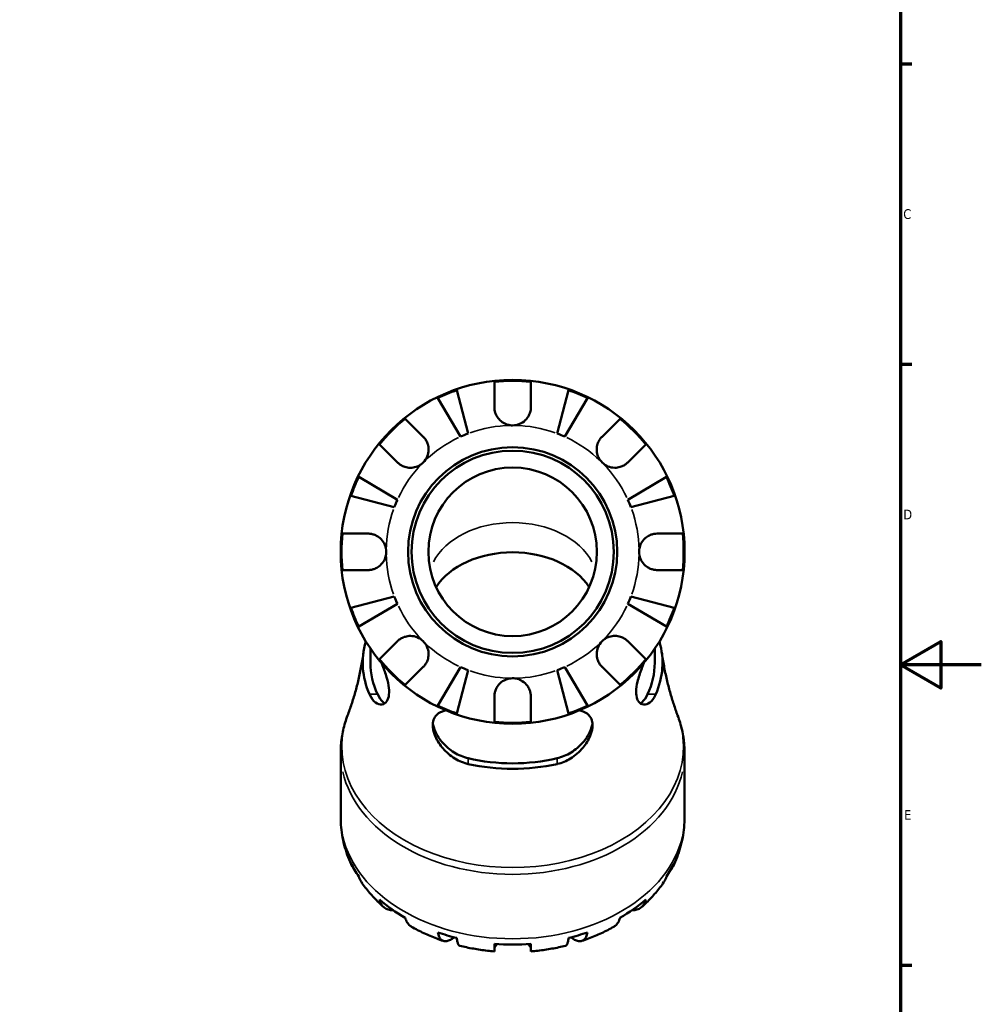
# Model space of a CAD drawing. Header units: millimetres. Extents: x -154 to 937, y -268 to 700.
# Tile 9 of 13: x 603 to 841, y 213 to 456. Entities that reach past the tile are written whole.
import ezdxf

# ---------------------------------------------------------------- set-up
doc = ezdxf.new("R2010")
doc.units = ezdxf.units.MM
for name, color, linetype, lineweight in [('Border (ANSI)', 7, 'Continuous', 70), ('Visible (ANSI)', 7, 'Continuous', 50), ('Visible Narrow (ANSI)', 7, 'Continuous', 35)]:
    doc.layers.add(name, color=color, linetype=linetype, lineweight=lineweight)
doc.styles.add('Note Text (ANSI)', font='tahoma.ttf')

# ---------------------------------------------------------------- blocks, each defined once
blk = doc.blocks.new('Borders Default Border')
at = {"layer": 'Border (ANSI)'}
for p, q in [((821, 445.5), (823.8, 445.5)), ((821, 371.25), (823.8, 371.25)), ((821, 222.75), (823.8, 222.75))]:
    blk.add_line(p, q, dxfattribs=at)
at = {"layer": 'Border (ANSI)', "flags": 128}
for points in [[(20, 20), (20, 574), (821, 574), (821, 20), (20, 20)], [(841, 297), (821, 297), (831, 302.77), (831, 291.23), (821, 297)]]:
    blk.add_lwpolyline(points, dxfattribs=at)
at = {"layer": 'Border (ANSI)', "color": 5, "true_color": 0x0000ff, "char_height": 2.4, "attachment_point": 7, "style": 'Note Text (ANSI)'}
for s, insert in [('C', (821.71, 407.13)), ('D', (821.72, 332.93)), ('E', (821.91, 258.68))]:
    blk.add_mtext(s, dxfattribs=dict(at, insert=insert))

msp = doc.modelspace()

# ---------------------------------------------------------------- linework, layer by layer
at = {"layer": 'Visible (ANSI)'}
for p, q in [((720.66, 360.65), (720.66, 366.93)), ((729.66, 366.93), (729.66, 360.65)), ((712.29, 353.38), (706.67, 362.91)), ((711.36, 364.86), (714.13, 354.14)), ((736.19, 354.14), (738.96, 364.86)), ((743.66, 362.91), (738.04, 353.38)), ((698.62, 357.8), (703.07, 353.36)), ((747.26, 353.36), (751.7, 357.8)), ((696.7, 347), (692.26, 351.44)), ((758.07, 351.44), (753.62, 347)), ((687.15, 343.4), (696.69, 337.78)), ((753.64, 337.78), (763.18, 343.4)), ((695.92, 335.93), (685.21, 338.7)), ((765.12, 338.7), (754.4, 335.93)), ((683.13, 329.4), (689.41, 329.4)), ((760.91, 329.4), (767.2, 329.4)), ((689.41, 320.4), (683.13, 320.4)), ((767.2, 320.4), (760.91, 320.4)), ((685.21, 311.1), (695.92, 313.87)), ((696.69, 312.02), (687.15, 306.41)), ((763.18, 306.41), (753.64, 312.02)), ((754.4, 313.87), (765.12, 311.1)), ((692.26, 298.36), (696.7, 302.8)), ((753.62, 302.8), (758.07, 298.36)), ((690.04, 300.97), (690.04, 297.47)), ((760.29, 300.97), (760.29, 297.47)), ((703.07, 296.44), (698.62, 292)), ((706.67, 286.89), (712.29, 296.43)), ((714.13, 295.66), (711.36, 284.94)), ((738.96, 284.94), (736.19, 295.66)), ((738.04, 296.43), (743.66, 286.89)), ((751.7, 292), (747.26, 296.44)), ((720.66, 282.87), (720.66, 289.15)), ((729.66, 289.15), (729.66, 282.87)), ((682.66, 275.24), (682.66, 259.32)), ((767.66, 275.24), (767.66, 259.32)), ((720.66, 226.15), (720.66, 228)), ((729.66, 228), (729.66, 226.15))]:
    msp.add_line(p, q, dxfattribs=at)
for radius in [42.5, 25.85, 25, 20.83]:
    msp.add_circle((725.16, 324.9), radius, dxfattribs=at)
for radius, start, end in [(42.27, 83.8892, 96.1108), (42.27, 109.0544, 115.9456), (42.27, 64.0544, 70.9456), (42.27, 128.8892, 141.1108), (42.27, 38.8892, 51.1108), (31.25, 110.6662, 114.3338), (31.25, 65.6662, 69.3338), (42.27, 154.0544, 160.9456), (42.27, 19.0544, 25.9456), (31.25, 155.6662, 159.3338), (31.25, 20.6662, 24.3338), (42.27, 173.8892, 186.1108), (42.27, 353.8892, 6.1108), (31.25, 200.6662, 204.3338), (31.25, 335.6662, 339.3338), (42.27, 199.0544, 205.9456), (42.27, 334.0544, 340.9456), (42.27, 218.8892, 231.1108), (42.27, 308.8892, 321.1108), (31.25, 245.6662, 249.3338), (31.25, 290.6662, 294.3338), (42.27, 244.0544, 250.9456), (42.27, 289.0544, 295.9456), (42.27, 263.8892, 276.1108)]:
    msp.add_arc((725.16, 324.9), radius, start, end, dxfattribs=at)
for centre, major_axis, start_param, end_param in [((725.16, 310.05), (20.83, 0), 0.430722, 2.71087), ((725.16, 297.47), (-37.04, 0), 6.079933, 6.584749), ((725.16, 297.47), (37.04, 0), 5.981621, 6.486437), ((725.16, 297.47), (-35.13, 0), 0, 0.318526), ((725.16, 297.47), (35.12, 0), 5.964659, 6.283185), ((725.16, 297.47), (-35.13, 0), 1.25227, 1.889323), ((725.16, 297.47), (-37.04, 0), 1.269232, 1.87236), ((725.16, 257.73), (-42.27, 0), 0.332561, 0.452837), ((725.16, 257.73), (42.27, 0), 5.830349, 5.950624), ((725.16, 257.73), (42.27, 0), 3.820337, 4.033645), ((725.16, 257.73), (42.27, 0), 5.391133, 5.604441), ((725.16, 257.73), (42.27, 0), 4.259552, 4.379828), ((725.16, 257.73), (42.27, 0), 5.04495, 5.165226), ((725.16, 257.73), (42.27, 0), 4.605735, 4.819043)]:
    msp.add_ellipse(centre, major_axis=major_axis, ratio=0.707107, start_param=start_param, end_param=end_param, dxfattribs=at)
for points, knots in [([(725.16, 356.15), (724.74, 356.15), (724.33, 356.21), (723.44, 356.46), (722.98, 356.68), (722.19, 357.24), (721.86, 357.56), (721.34, 358.24), (721.15, 358.59), (720.91, 359.17), (720.83, 359.4), (720.73, 359.84), (720.7, 360.05), (720.67, 360.39), (720.66, 360.52), (720.66, 360.65)], [0, 0, 0, 0, 0.1255823, 0.1255823, 0.2775869, 0.2775869, 0.4156583, 0.4156583, 0.5355886, 0.5355886, 0.6106285, 0.6106285, 0.6783071, 0.6783071, 0.7205994, 0.7205994, 0.7205994, 0.7205994]), ([(729.66, 360.65), (729.66, 360.44), (729.65, 360.23), (729.59, 359.81), (729.54, 359.6), (729.41, 359.13), (729.31, 358.87), (728.96, 358.18), (728.65, 357.77), (727.89, 357.02), (727.41, 356.71), (726.35, 356.27), (725.76, 356.15), (725.16, 356.15)], [-0.7287781, -0.7287781, -0.7287781, -0.7287781, -0.6586458, -0.6586458, -0.5894874, -0.5894874, -0.5028286, -0.5028286, -0.3478233, -0.3478233, -0.1787056, -0.1787056, 0, 0, 0, 0]), ([(703.07, 353.36), (703.16, 353.27), (703.24, 353.18), (703.51, 352.86), (703.68, 352.62), (703.97, 352.09), (704.1, 351.79), (704.32, 351.05), (704.39, 350.59), (704.38, 349.56), (704.26, 348.99), (703.82, 347.92), (703.49, 347.42), (703.07, 347)], [-0.7247441, -0.7247441, -0.7247441, -0.7247441, -0.6829269, -0.6829269, -0.5894676, -0.5894676, -0.4901439, -0.4901439, -0.3493352, -0.3493352, -0.178565, -0.178565, 0, 0, 0, 0]), ([(747.26, 347), (747.02, 347.24), (746.81, 347.51), (746.43, 348.11), (746.28, 348.44), (746.01, 349.25), (745.94, 349.73), (745.95, 350.69), (746.02, 351.14), (746.26, 351.87), (746.39, 352.16), (746.69, 352.69), (746.86, 352.92), (747.12, 353.22), (747.19, 353.29), (747.26, 353.36)], [0, 0, 0, 0, 0.1023049, 0.1023049, 0.2116531, 0.2116531, 0.3586874, 0.3586874, 0.4986154, 0.4986154, 0.596139, 0.596139, 0.690343, 0.690343, 0.7235503, 0.7235503, 0.7235503, 0.7235503]), ([(703.07, 347), (702.83, 346.76), (702.56, 346.54), (701.96, 346.17), (701.63, 346.02), (700.82, 345.75), (700.33, 345.68), (699.38, 345.68), (698.92, 345.76), (698.19, 346), (697.9, 346.13), (697.38, 346.43), (697.14, 346.6), (696.85, 346.86), (696.77, 346.93), (696.7, 347)], [0, 0, 0, 0, 0.1023049, 0.1023049, 0.2116531, 0.2116531, 0.3586874, 0.3586874, 0.4986154, 0.4986154, 0.596139, 0.596139, 0.690343, 0.690343, 0.7235503, 0.7235503, 0.7235503, 0.7235503]), ([(753.62, 347), (753.54, 346.91), (753.44, 346.82), (753.12, 346.56), (752.88, 346.39), (752.35, 346.09), (752.06, 345.97), (751.31, 345.74), (750.85, 345.67), (749.82, 345.69), (749.26, 345.8), (748.18, 346.24), (747.68, 346.58), (747.26, 347)], [-0.7247441, -0.7247441, -0.7247441, -0.7247441, -0.6829269, -0.6829269, -0.5894676, -0.5894676, -0.4901439, -0.4901439, -0.3493352, -0.3493352, -0.178565, -0.178565, 0, 0, 0, 0]), ([(689.41, 329.4), (689.57, 329.4), (689.72, 329.39), (690.15, 329.35), (690.41, 329.3), (690.96, 329.14), (691.24, 329.02), (691.93, 328.66), (692.31, 328.38), (693.03, 327.63), (693.35, 327.16), (693.8, 326.08), (693.91, 325.5), (693.91, 324.9)], [-0.7196887, -0.7196887, -0.7196887, -0.7196887, -0.6691335, -0.6691335, -0.5844829, -0.5844829, -0.490085, -0.490085, -0.3476599, -0.3476599, -0.1782767, -0.1782767, 0, 0, 0, 0]), ([(756.41, 324.9), (756.41, 325.3), (756.47, 325.7), (756.69, 326.52), (756.87, 326.92), (757.41, 327.79), (757.81, 328.21), (758.58, 328.77), (758.9, 328.94), (759.5, 329.18), (759.77, 329.26), (760.32, 329.37), (760.59, 329.4), (760.88, 329.4), (760.9, 329.4), (760.91, 329.4)], [-3.126213, -3.126213, -3.126213, -3.126213, -3.0059213, -3.0059213, -2.8729567, -2.8729567, -2.6978937, -2.6978937, -2.583387, -2.583387, -2.4954757, -2.4954757, -2.4031024, -2.4031024, -2.3983168, -2.3983168, -2.3983168, -2.3983168]), ([(693.91, 324.9), (693.91, 324.5), (693.86, 324.1), (693.64, 323.29), (693.46, 322.88), (692.91, 322.02), (692.52, 321.59), (691.75, 321.04), (691.42, 320.86), (690.82, 320.62), (690.56, 320.54), (690.01, 320.43), (689.73, 320.4), (689.44, 320.4), (689.43, 320.4), (689.41, 320.4)], [-3.126213, -3.126213, -3.126213, -3.126213, -3.0059213, -3.0059213, -2.8729567, -2.8729567, -2.6978937, -2.6978937, -2.583387, -2.583387, -2.4954757, -2.4954757, -2.4031024, -2.4031024, -2.3983168, -2.3983168, -2.3983168, -2.3983168]), ([(760.91, 320.4), (760.76, 320.4), (760.6, 320.41), (760.18, 320.45), (759.92, 320.5), (759.37, 320.66), (759.08, 320.78), (758.4, 321.14), (758.02, 321.43), (757.29, 322.17), (756.98, 322.65), (756.53, 323.72), (756.41, 324.31), (756.41, 324.9)], [-0.7196887, -0.7196887, -0.7196887, -0.7196887, -0.6691335, -0.6691335, -0.5844829, -0.5844829, -0.490085, -0.490085, -0.3476599, -0.3476599, -0.1782767, -0.1782767, 0, 0, 0, 0]), ([(696.7, 302.8), (696.79, 302.89), (696.89, 302.98), (697.2, 303.25), (697.44, 303.41), (697.98, 303.71), (698.27, 303.84), (699.02, 304.06), (699.48, 304.13), (700.51, 304.11), (701.07, 304), (702.15, 303.56), (702.65, 303.23), (703.07, 302.8)], [-0.7247441, -0.7247441, -0.7247441, -0.7247441, -0.6829269, -0.6829269, -0.5894676, -0.5894676, -0.4901439, -0.4901439, -0.3493352, -0.3493352, -0.178565, -0.178565, 0, 0, 0, 0]), ([(703.07, 302.8), (703.31, 302.56), (703.52, 302.3), (703.89, 301.7), (704.05, 301.37), (704.31, 300.55), (704.39, 300.07), (704.38, 299.12), (704.3, 298.66), (704.07, 297.93), (703.94, 297.64), (703.63, 297.12), (703.46, 296.88), (703.21, 296.59), (703.14, 296.51), (703.07, 296.44)], [0, 0, 0, 0, 0.1023049, 0.1023049, 0.2116531, 0.2116531, 0.3586874, 0.3586874, 0.4986154, 0.4986154, 0.596139, 0.596139, 0.690343, 0.690343, 0.7235503, 0.7235503, 0.7235503, 0.7235503]), ([(747.26, 296.44), (747.17, 296.53), (747.09, 296.62), (746.82, 296.94), (746.65, 297.18), (746.36, 297.71), (746.23, 298.01), (746, 298.76), (745.94, 299.22), (745.95, 300.25), (746.06, 300.81), (746.51, 301.88), (746.84, 302.38), (747.26, 302.8)], [-0.7247441, -0.7247441, -0.7247441, -0.7247441, -0.6829269, -0.6829269, -0.5894676, -0.5894676, -0.4901439, -0.4901439, -0.3493352, -0.3493352, -0.178565, -0.178565, 0, 0, 0, 0]), ([(747.26, 302.8), (747.5, 303.05), (747.77, 303.26), (748.37, 303.63), (748.7, 303.79), (749.51, 304.05), (750, 304.13), (750.95, 304.12), (751.4, 304.04), (752.14, 303.8), (752.42, 303.68), (752.95, 303.37), (753.19, 303.2), (753.48, 302.94), (753.55, 302.88), (753.62, 302.8)], [0, 0, 0, 0, 0.1023049, 0.1023049, 0.2116531, 0.2116531, 0.3586874, 0.3586874, 0.4986154, 0.4986154, 0.596139, 0.596139, 0.690343, 0.690343, 0.7235503, 0.7235503, 0.7235503, 0.7235503]), ([(688.31, 300.03), (688.15, 298.88), (687.96, 297.74), (687.55, 295.51), (687.32, 294.42), (686.82, 292.28), (686.55, 291.23), (685.98, 289.2), (685.67, 288.21), (685.04, 286.29), (684.71, 285.36), (684.37, 284.47)], [0.0980336, 0.0980336, 0.0980336, 0.0980336, 0.1307784, 0.1307784, 0.1635231, 0.1635231, 0.1962679, 0.1962679, 0.2290126, 0.2290126, 0.2617574, 0.2617574, 0.2617574, 0.2617574]), ([(765.95, 284.47), (765.62, 285.36), (765.29, 286.29), (764.65, 288.21), (764.35, 289.2), (763.78, 291.23), (763.51, 292.28), (763.01, 294.42), (762.78, 295.51), (762.37, 297.74), (762.18, 298.88), (762.02, 300.03)], [2.8798353, 2.8798353, 2.8798353, 2.8798353, 2.91258, 2.91258, 2.9453248, 2.9453248, 2.9780695, 2.9780695, 3.0108143, 3.0108143, 3.0435591, 3.0435591, 3.0435591, 3.0435591]), ([(692.76, 297.4), (693.13, 296.49), (693.48, 295.56), (694.09, 293.68), (694.34, 292.75), (694.63, 291.04), (694.67, 290.28), (694.53, 288.93), (694.35, 288.39), (693.77, 287.49), (693.33, 287.21), (692.34, 287.07), (691.77, 287.24), (690.73, 288.07), (690.25, 288.71), (689.86, 289.55), (689.84, 289.6), (689.82, 289.64), (689.8, 289.69)], [-2.320121, -2.320121, -2.320121, -2.320121, -2.022439, -2.022439, -1.721613, -1.721613, -1.435955, -1.435955, -1.141128, -1.141128, -0.784552, -0.784552, -0.385525, -0.385525, 0, 0, 0, 0.020747, 0.020747, 0.020747, 0.020747]), ([(760.53, 289.69), (760.51, 289.64), (760.49, 289.6), (760.47, 289.55), (760.26, 289.11), (760.04, 288.73), (759.34, 287.8), (758.82, 287.4), (757.8, 287.06), (757.28, 287.1), (756.48, 287.6), (756.17, 287.98), (755.78, 289.02), (755.68, 289.64), (755.71, 291.11), (755.83, 291.93), (756.28, 293.87), (756.65, 295), (757.23, 296.54), (757.39, 296.97), (757.57, 297.4)], [-0.020757, -0.020757, -0.020757, -0.020757, 0, 0, 0, 0.200022, 0.200022, 0.575184, 0.575184, 0.94887, 0.94887, 1.256062, 1.256062, 1.540074, 1.540074, 1.825046, 1.825046, 2.179909, 2.179909, 2.319907, 2.319907, 2.319907, 2.319907]), ([(720.66, 289.15), (720.66, 289.31), (720.67, 289.46), (720.72, 289.88), (720.77, 290.15), (720.93, 290.7), (721.04, 290.98), (721.4, 291.67), (721.69, 292.05), (722.43, 292.77), (722.91, 293.09), (723.98, 293.53), (724.57, 293.65), (725.16, 293.65)], [-0.7196887, -0.7196887, -0.7196887, -0.7196887, -0.6691335, -0.6691335, -0.5844829, -0.5844829, -0.490085, -0.490085, -0.3476599, -0.3476599, -0.1782767, -0.1782767, 0, 0, 0, 0]), ([(725.16, 293.65), (725.56, 293.65), (725.96, 293.6), (726.78, 293.38), (727.18, 293.2), (728.05, 292.65), (728.47, 292.25), (729.03, 291.49), (729.21, 291.16), (729.45, 290.56), (729.52, 290.3), (729.63, 289.75), (729.66, 289.47), (729.66, 289.18), (729.66, 289.17), (729.66, 289.15)], [-3.126213, -3.126213, -3.126213, -3.126213, -3.0059213, -3.0059213, -2.8729567, -2.8729567, -2.6978937, -2.6978937, -2.583387, -2.583387, -2.4954757, -2.4954757, -2.4031024, -2.4031024, -2.3983168, -2.3983168, -2.3983168, -2.3983168]), ([(693.57, 287.43), (693.43, 287.52), (693.29, 287.63), (692.65, 288.2), (692.18, 288.88), (691.81, 289.69)], [3.6521996, 3.6521996, 3.6521996, 3.6521996, 3.755796, 3.755796, 4.1187359, 4.1187359, 4.1187359, 4.1187359]), ([(758.52, 289.69), (758.14, 288.88), (757.67, 288.2), (757.04, 287.63), (756.9, 287.52), (756.76, 287.43)], [-1.3916167, -1.3916167, -1.3916167, -1.3916167, -1.0286767, -1.0286767, -0.9250804, -0.9250804, -0.9250804, -0.9250804]), ([(714.16, 272.46), (714.08, 272.48), (713.99, 272.5), (712.68, 272.83), (711.5, 273.37), (709.38, 274.8), (708.44, 275.68), (706.92, 277.56), (706.33, 278.56), (705.67, 280.23), (705.51, 280.88), (705.39, 282.03), (705.41, 282.52), (705.62, 283.49), (705.83, 283.93), (706.55, 284.83), (707.13, 285.22), (708.09, 285.58), (708.38, 285.66), (708.68, 285.73)], [-3.252084, -3.252084, -3.252084, -3.252084, -3.224568, -3.224568, -2.838977, -2.838977, -2.458314, -2.458314, -2.096358, -2.096358, -1.857445, -1.857445, -1.654365, -1.654365, -1.424821, -1.424821, -1.100511, -1.100511, -0.975749, -0.975749, -0.975749, -0.975749]), ([(741.64, 285.73), (741.98, 285.65), (742.31, 285.56), (743.3, 285.16), (743.87, 284.76), (744.55, 283.83), (744.74, 283.39), (744.93, 282.42), (744.94, 281.92), (744.79, 280.75), (744.61, 280.08), (743.91, 278.41), (743.31, 277.42), (741.69, 275.47), (740.64, 274.54), (738.45, 273.19), (737.34, 272.73), (736.19, 272.47), (736.18, 272.46), (736.16, 272.46)], [-2.594541, -2.594541, -2.594541, -2.594541, -2.453927, -2.453927, -2.127365, -2.127365, -1.902009, -1.902009, -1.698631, -1.698631, -1.454598, -1.454598, -1.095551, -1.095551, -0.682088, -0.682088, -0.324548, -0.324548, -0.320154, -0.320154, -0.320154, -0.320154]), ([(682.66, 275.24), (682.66, 275.87), (682.69, 276.5), (682.78, 277.75), (682.85, 278.38), (683.03, 279.62), (683.15, 280.24), (683.42, 281.47), (683.58, 282.08), (683.95, 283.29), (684.15, 283.88), (684.37, 284.47)], [0, 0, 0, 0, 0.0523515, 0.0523515, 0.1047029, 0.1047029, 0.1570544, 0.1570544, 0.2094059, 0.2094059, 0.2617574, 0.2617574, 0.2617574, 0.2617574]), ([(714.16, 273.88), (713.01, 274.15), (711.81, 274.65), (709.63, 276.01), (708.64, 276.86), (707.14, 278.56), (706.5, 279.51), (705.73, 281.19), (705.52, 281.92), (705.45, 282.58)], [-1.391617, -1.391617, -1.391617, -1.391617, -1.028677, -1.028677, -0.665737, -0.665737, -0.332868, -0.332868, -0.072523, -0.072523, -0.072523, -0.072523]), ([(744.88, 282.58), (744.81, 281.92), (744.6, 281.19), (743.82, 279.51), (743.19, 278.56), (741.69, 276.86), (740.7, 276.01), (738.51, 274.65), (737.31, 274.15), (736.16, 273.88)], [2.79964, 2.79964, 2.79964, 2.79964, 3.059985, 3.059985, 3.392854, 3.392854, 3.755794, 3.755794, 4.118734, 4.118734, 4.118734, 4.118734]), ([(765.95, 284.47), (766.18, 283.88), (766.38, 283.29), (766.74, 282.08), (766.9, 281.47), (767.18, 280.24), (767.29, 279.62), (767.48, 278.38), (767.55, 277.75), (767.64, 276.5), (767.66, 275.87), (767.66, 275.24)], [2.8798353, 2.8798353, 2.8798353, 2.8798353, 2.9321868, 2.9321868, 2.9845382, 2.9845382, 3.0368897, 3.0368897, 3.0892412, 3.0892412, 3.1415927, 3.1415927, 3.1415927, 3.1415927]), ([(685.53, 247.14), (685.16, 247.9), (684.82, 248.66), (684.22, 250.23), (683.95, 251.02), (683.49, 252.64), (683.29, 253.46), (682.98, 255.11), (682.86, 255.95), (682.7, 257.63), (682.66, 258.47), (682.66, 259.32)], [5.949997, 5.949997, 5.949997, 5.949997, 6.0166347, 6.0166347, 6.0832723, 6.0832723, 6.14991, 6.14991, 6.2165477, 6.2165477, 6.2831853, 6.2831853, 6.2831853, 6.2831853]), ([(767.66, 259.32), (767.66, 258.47), (767.62, 257.63), (767.47, 255.95), (767.35, 255.11), (767.03, 253.46), (766.84, 252.64), (766.37, 251.02), (766.11, 250.23), (765.5, 248.66), (765.17, 247.9), (764.8, 247.14)], [3.1415927, 3.1415927, 3.1415927, 3.1415927, 3.2082303, 3.2082303, 3.274868, 3.274868, 3.3415056, 3.3415056, 3.4081433, 3.4081433, 3.4747809, 3.4747809, 3.4747809, 3.4747809]), ([(686.28, 246), (686.1, 246.21), (685.95, 246.42), (685.57, 247.03), (685.35, 247.48), (685.21, 247.97)], [-0.5232087, -0.5232087, -0.5232087, -0.5232087, -0.41601, -0.41601, -0.2134337, -0.2134337, -0.2134337, -0.2134337]), ([(765.12, 247.97), (764.98, 247.48), (764.76, 247.03), (764.38, 246.42), (764.22, 246.21), (764.05, 246)], [0.2134337, 0.2134337, 0.2134337, 0.2134337, 0.41601, 0.41601, 0.5232087, 0.5232087, 0.5232087, 0.5232087]), ([(687.15, 244.65), (687.28, 244.19), (687.47, 243.77), (687.72, 243.39), (687.74, 243.35), (687.77, 243.31)], [0.2134337, 0.2134337, 0.2134337, 0.2134337, 0.41601, 0.41601, 0.4374778, 0.4374778, 0.4374778, 0.4374778]), ([(762.56, 243.31), (762.59, 243.35), (762.61, 243.39), (762.86, 243.77), (763.05, 244.19), (763.18, 244.65)], [6.2484378, 6.2484378, 6.2484378, 6.2484378, 6.2699056, 6.2699056, 6.472482, 6.472482, 6.472482, 6.472482]), ([(693.31, 237.08), (692.9, 237.45), (692.49, 237.83), (691.68, 238.61), (691.29, 239), (690.53, 239.82), (690.16, 240.23), (689.44, 241.08), (689.09, 241.52), (688.41, 242.4), (688.08, 242.85), (687.77, 243.31)], [5.6083308, 5.6083308, 5.6083308, 5.6083308, 5.6530071, 5.6530071, 5.6976833, 5.6976833, 5.7423596, 5.7423596, 5.7870358, 5.7870358, 5.831712, 5.831712, 5.831712, 5.831712]), ([(762.56, 243.31), (762.25, 242.85), (761.92, 242.4), (761.24, 241.52), (760.89, 241.08), (760.17, 240.23), (759.8, 239.82), (759.03, 239), (758.64, 238.61), (757.84, 237.83), (757.43, 237.45), (757.01, 237.08)], [3.5930659, 3.5930659, 3.5930659, 3.5930659, 3.6377422, 3.6377422, 3.6824184, 3.6824184, 3.7270946, 3.7270946, 3.7717709, 3.7717709, 3.8164471, 3.8164471, 3.8164471, 3.8164471]), ([(695.63, 236.34), (695.19, 236.32), (694.78, 236.37), (694.09, 236.57), (693.74, 236.74), (693.14, 237.21), (692.89, 237.51), (692.52, 238.14), (692.36, 238.52), (692.26, 238.96)], [5.6639859, 5.6639859, 5.6639859, 5.6639859, 5.8711132, 5.8711132, 6.0795138, 6.0795138, 6.2879145, 6.2879145, 6.4900758, 6.4900758, 6.4900758, 6.4900758]), ([(758.07, 238.96), (757.96, 238.52), (757.81, 238.14), (757.43, 237.51), (757.18, 237.21), (756.59, 236.74), (756.24, 236.57), (755.55, 236.37), (755.14, 236.32), (754.69, 236.34)], [0.2134384, 0.2134384, 0.2134384, 0.2134384, 0.4155998, 0.4155998, 0.6240004, 0.6240004, 0.8324011, 0.8324011, 1.0395284, 1.0395284, 1.0395284, 1.0395284]), ([(698.62, 234.46), (698.73, 234.02), (698.89, 233.64), (699.26, 233.01), (699.51, 232.71), (699.92, 232.39), (700.04, 232.31), (700.16, 232.24)], [0.2134384, 0.2134384, 0.2134384, 0.2134384, 0.4155998, 0.4155998, 0.6240004, 0.6240004, 0.702603, 0.702603, 0.702603, 0.702603]), ([(750.17, 232.24), (750.29, 232.31), (750.41, 232.39), (750.82, 232.71), (751.07, 233.01), (751.44, 233.64), (751.6, 234.02), (751.7, 234.46)], [6.0009113, 6.0009113, 6.0009113, 6.0009113, 6.0795138, 6.0795138, 6.2879145, 6.2879145, 6.4900758, 6.4900758, 6.4900758, 6.4900758]), ([(708.03, 228.74), (707.48, 228.93), (706.93, 229.12), (705.85, 229.53), (705.32, 229.75), (704.26, 230.2), (703.73, 230.43), (702.69, 230.91), (702.18, 231.16), (701.16, 231.69), (700.66, 231.96), (700.16, 232.24)], [5.1598604, 5.1598604, 5.1598604, 5.1598604, 5.2049614, 5.2049614, 5.2500623, 5.2500623, 5.2951632, 5.2951632, 5.3402642, 5.3402642, 5.3853651, 5.3853651, 5.3853651, 5.3853651]), ([(750.17, 232.24), (749.67, 231.96), (749.17, 231.69), (748.15, 231.16), (747.63, 230.91), (746.59, 230.43), (746.07, 230.2), (745.01, 229.75), (744.47, 229.53), (743.39, 229.12), (742.85, 228.93), (742.3, 228.74)], [4.0394129, 4.0394129, 4.0394129, 4.0394129, 4.0845138, 4.0845138, 4.1296147, 4.1296147, 4.1747157, 4.1747157, 4.2198166, 4.2198166, 4.2649175, 4.2649175, 4.2649175, 4.2649175]), ([(710.71, 229.64), (710.49, 229.46), (710.28, 229.32), (709.76, 228.99), (709.42, 228.83), (708.78, 228.65), (708.48, 228.64), (707.98, 228.74), (707.73, 228.85), (707.3, 229.23), (707.12, 229.49), (706.86, 230.06), (706.74, 230.43), (706.67, 230.85)], [5.311704, 5.311704, 5.311704, 5.311704, 5.435459, 5.435459, 5.644344, 5.644344, 5.853229, 5.853229, 6.061567, 6.061567, 6.269906, 6.269906, 6.472482, 6.472482, 6.472482, 6.472482]), ([(711.36, 229.47), (711.4, 229.06), (711.46, 228.72), (711.59, 228.18), (711.68, 227.95), (711.87, 227.66), (711.97, 227.58), (712.08, 227.56)], [0.2134337, 0.2134337, 0.2134337, 0.2134337, 0.41601, 0.41601, 0.6243485, 0.6243485, 0.8011851, 0.8011851, 0.8011851, 0.8011851]), ([(738.25, 227.56), (738.35, 227.58), (738.46, 227.66), (738.65, 227.95), (738.74, 228.18), (738.87, 228.72), (738.93, 229.06), (738.96, 229.47)], [5.8847305, 5.8847305, 5.8847305, 5.8847305, 6.0615671, 6.0615671, 6.2699056, 6.2699056, 6.472482, 6.472482, 6.472482, 6.472482]), ([(743.66, 230.85), (743.58, 230.43), (743.47, 230.06), (743.2, 229.49), (743.02, 229.23), (742.6, 228.85), (742.35, 228.74), (741.85, 228.64), (741.55, 228.65), (740.91, 228.83), (740.57, 228.99), (740.05, 229.32), (739.84, 229.46), (739.62, 229.64)], [0.213434, 0.213434, 0.213434, 0.213434, 0.41601, 0.41601, 0.624348, 0.624348, 0.832687, 0.832687, 1.041572, 1.041572, 1.250457, 1.250457, 1.374212, 1.374212, 1.374212, 1.374212]), ([(720.66, 226.15), (720.08, 226.2), (719.5, 226.26), (718.35, 226.39), (717.77, 226.46), (716.62, 226.63), (716.04, 226.73), (714.9, 226.93), (714.33, 227.04), (713.2, 227.29), (712.64, 227.42), (712.08, 227.56)], [4.8273465, 4.8273465, 4.8273465, 4.8273465, 4.8720146, 4.8720146, 4.9166827, 4.9166827, 4.9613508, 4.9613508, 5.0060189, 5.0060189, 5.050687, 5.050687, 5.050687, 5.050687]), ([(721.36, 227.96), (721.33, 227.93), (721.3, 227.9), (721.11, 227.73), (720.99, 227.58), (720.82, 227.34), (720.77, 227.24), (720.69, 227.05), (720.67, 226.96), (720.66, 226.86), (720.66, 226.85), (720.66, 226.84)], [-0.9927179, -0.9927179, -0.9927179, -0.9927179, -0.9761257, -0.9761257, -0.8901504, -0.8901504, -0.8264442, -0.8264442, -0.7604846, -0.7604846, -0.7510272, -0.7510272, -0.7510272, -0.7510272]), ([(729.66, 226.84), (729.66, 226.91), (729.65, 226.99), (729.6, 227.16), (729.55, 227.26), (729.42, 227.48), (729.32, 227.6), (729.13, 227.81), (729.05, 227.88), (728.96, 227.96)], [-2.0547263, -2.0547263, -2.0547263, -2.0547263, -1.9964747, -1.9964747, -1.9342709, -1.9342709, -1.8580749, -1.8580749, -1.8133225, -1.8133225, -1.8133225, -1.8133225]), ([(738.25, 227.56), (737.69, 227.42), (737.13, 227.29), (735.99, 227.04), (735.43, 226.93), (734.28, 226.73), (733.71, 226.63), (732.56, 226.46), (731.98, 226.39), (730.82, 226.26), (730.24, 226.2), (729.66, 226.15)], [4.3740909, 4.3740909, 4.3740909, 4.3740909, 4.418759, 4.418759, 4.4634271, 4.4634271, 4.5080953, 4.5080953, 4.5527634, 4.5527634, 4.5974315, 4.5974315, 4.5974315, 4.5974315])]:
    msp.add_open_spline(points, degree=3, knots=knots, dxfattribs=at)
at = {"layer": 'Visible Narrow (ANSI)'}
for p, q in [((691.71, 289.69), (689.9, 289.69)), ((760.43, 289.69), (758.62, 289.69)), ((714.16, 272.53), (714.16, 273.81)), ((736.16, 273.81), (736.16, 272.53))]:
    msp.add_line(p, q, dxfattribs=at)
for start, end in [(91.0333, 109.6329), (70.3671, 88.9667), (115.3671, 133.9667), (46.0333, 64.6329), (136.0333, 154.6329), (25.3671, 43.9667), (160.3671, 178.9667), (1.0333, 19.6329), (181.0333, 199.6329), (340.3671, 358.9667), (205.3671, 223.9667), (316.0333, 334.6329), (226.0333, 244.6329), (295.3671, 313.9667), (250.3671, 268.9667), (271.0333, 289.6329)]:
    msp.add_arc((725.16, 324.9), 31.25, start, end, dxfattribs=at)
for centre, major_axis, start_param, end_param in [((725.16, 317.39), (-20.83, 0), 3.490162, 5.934616), ((725.16, 276.74), (42.23, 0), 3.063091, 6.361687), ((725.16, 275.24), (-42.5, 0), 0.15708, 2.984513), ((725.16, 259.32), (42.5, 0), 3.298672, 6.126106)]:
    msp.add_ellipse(centre, major_axis=major_axis, ratio=0.707107, start_param=start_param, end_param=end_param, dxfattribs=at)

# ---------------------------------------------------------------- block references
msp.add_blockref('Borders Default Border', (0, 0))

doc.saveas('drawing.dxf')
